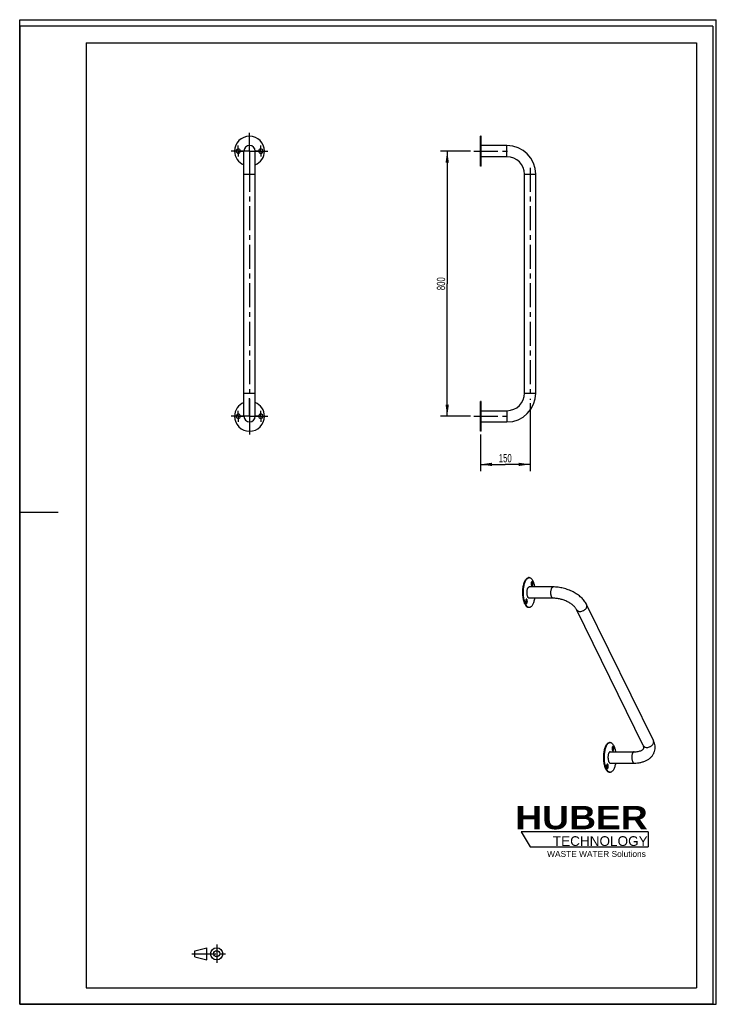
# Model space of a CAD drawing. Header units: millimetres. Extents: x 0 to 2100, y 0 to 2970.
import ezdxf

# ---------------------------------------------------------------- set-up
doc = ezdxf.new("R2010")
doc.units = ezdxf.units.MM
doc.header["$LTSCALE"] = 193.6
doc.linetypes.add('CENTER', pattern=[0.6, 0.375, -0.075, 0.075, -0.075])
doc.layers.get('0').update_dxf_attribs({"linetype": 'CONTINUOUS'})
for name, color, linetype in [('005_AXIS', 7, 'CONTINUOUS'), ('050_DIMENSIONING', 7, 'CONTINUOUS'), ('HUBER_Logo_BL0', 7, 'CONTINUOUS')]:
    doc.layers.add(name, color=color, linetype=linetype)
doc.styles.get("Standard").update_dxf_attribs({"font": 'txt', "width": 0.7})
doc.styles.add('TEXTSTYLE_2', font='ariblk.ttf')
doc.styles.add('TEXTSTYLE_3', font='arial.ttf')
doc.dimstyles.new('DIMSTYLE_1', dxfattribs={"dimtxt": 25, "dimasz": 35, "dimexe": 2, "dimexo": 1, "dimtad": 1, "dimtxsty": 'STANDARD', "dimblk": '_FILLED', "dimblk1": '_FILLED', "dimblk2": '_FILLED', "dimcen": 0.09, "dimazin": 2, "dimtp": 0.5, "dimtm": 0.5, "dimtfac": 1, "dimtofl": 0, "dimtmove": 0, "dimatfit": 3, "dimldrblk": '_FILLED', "dimfxl": 1, "dimtolj": 1, "dimarcsym": 0})
doc.dimstyles.new('DIMSTYLE_2', dxfattribs={"dimtxt": 25, "dimasz": 35, "dimexe": 2, "dimexo": 1, "dimtad": 1, "dimtxsty": 'STANDARD', "dimblk": '_FILLED', "dimblk1": '_FILLED', "dimblk2": '_FILLED', "dimcen": 0.09, "dimazin": 2, "dimtp": 0.8, "dimtm": 0.8, "dimtfac": 1, "dimtofl": 0, "dimtmove": 0, "dimatfit": 3, "dimldrblk": '_FILLED', "dimfxl": 1, "dimtolj": 1, "dimarcsym": 0})

# ---------------------------------------------------------------- blocks, each defined once
blk = doc.blocks.new('HUBER_LOGO_BL0', base_point=(1705.8, 504.8))
at = {"layer": 'HUBER_Logo_BL0', "color": 5, "linetype": 'CONTINUOUS'}
for p, q in [((1894.2, 520.3), (1511.7, 520.3)), ((1511.7, 520.3), (1538.7, 475.3)), ((1894.2, 520.3), (1894.2, 475.3)), ((1538.7, 475.3), (1894.2, 475.3))]:
    blk.add_line(p, q, dxfattribs=at)
at = {"layer": 'HUBER_Logo_BL0', "color": 2, "linetype": 'CONTINUOUS', "attachment_point": 3, "line_spacing_factor": 0.78}
for s, insert, char_height, width, style in [('HUBER\\P\\fArial;\\H29.25;TECHNOLOGY ', (1893.2, 598.3), 70.2, 387.672, 'TEXTSTYLE_2'), ('WASTE WATER Solutions', (1887.6, 462.6), 18, 297.033, 'TEXTSTYLE_3')]:
    blk.add_mtext(s, dxfattribs=dict(at, insert=insert, char_height=char_height, width=width, style=style))
blk = doc.blocks.new('_FILLED')
at = {"color": 0, "linetype": 'BYBLOCK'}
blk.add_solid([(0, 0), (-1, 0.143), (-1, -0.143)], dxfattribs=at)
blk = doc.blocks.new('*D0')
at = {"layer": '050_DIMENSIONING', "color": 2, "linetype": 'CONTINUOUS'}
for p, q in [((1538.8, 1813.6), (1538.8, 1608.6)), ((1388.8, 1718.6), (1388.8, 1608.6)), ((1388.8, 1628.6), (1463.8, 1628.6)), ((1538.8, 1628.6), (1463.8, 1628.6))]:
    blk.add_line(p, q, dxfattribs=at)
at = {"layer": '050_DIMENSIONING', "color": 2, "linetype": 'CONTINUOUS', "xscale": 35, "yscale": 35, "zscale": 35, "rotation": 180}
blk.add_blockref('_FILLED', (1388.8, 1628.6), dxfattribs=at)
at = {"layer": '050_DIMENSIONING', "color": 2, "linetype": 'CONTINUOUS', "xscale": 35, "yscale": 35, "zscale": 35}
blk.add_blockref('_FILLED', (1538.8, 1628.6), dxfattribs=at)
at = {"layer": '050_DIMENSIONING', "color": 2, "linetype": 'CONTINUOUS', "insert": (1463.8, 1659.9), "char_height": 25, "width": 77.679, "attachment_point": 2, "line_spacing_factor": 0.9}
blk.add_mtext('150', dxfattribs=at)
blk = doc.blocks.new('*D1')
at = {"layer": '050_DIMENSIONING', "color": 2, "linetype": 'CONTINUOUS'}
for p, q in [((1358.8, 2573.6), (1268.8, 2573.6)), ((1288.8, 2573.6), (1288.8, 2173.6)), ((1288.8, 1773.6), (1288.8, 2173.6)), ((1358.8, 1773.6), (1268.8, 1773.6))]:
    blk.add_line(p, q, dxfattribs=at)
at = {"layer": '050_DIMENSIONING', "color": 2, "linetype": 'CONTINUOUS', "xscale": 35, "yscale": 35, "zscale": 35}
for p, rotation in [((1288.8, 2573.6), 90), ((1288.8, 1773.6), 270)]:
    blk.add_blockref('_FILLED', p, dxfattribs=dict(at, rotation=rotation))
at = {"layer": '050_DIMENSIONING', "color": 2, "linetype": 'CONTINUOUS', "insert": (1257.5, 2173.6), "char_height": 25, "width": 88.393, "attachment_point": 2, "rotation": 90, "line_spacing_factor": 0.9}
blk.add_mtext('800', dxfattribs=at)
blk = doc.blocks.new('PROJEKTIONSMETHODE_1_BL1', base_point=(570, 152.5))
at = {"color": 2, "linetype": 'CENTER'}
for p, q in [((593.8, 180), (593.8, 125)), ((518.7, 152.5), (621.3, 152.5))]:
    blk.add_line(p, q, dxfattribs=at)
at = {"color": 2, "linetype": 'CONTINUOUS'}
for p, q in [((527.8, 161.7), (564.5, 170.8)), ((527.8, 143.3), (527.8, 161.7)), ((564.5, 134.2), (564.5, 170.8)), ((527.8, 143.3), (564.5, 134.2))]:
    blk.add_line(p, q, dxfattribs=at)
for radius in [18.3, 9.17]:
    blk.add_circle((593.8, 152.5), radius, dxfattribs=at)

msp = doc.modelspace()

# ---------------------------------------------------------------- linework, layer by layer
at = {"color": 7, "linetype": 'CONTINUOUS'}
for p, q in [((0, 2970), (2100, 2970)), ((0, 0), (0, 2970)), ((0, 2970), (2100, 2970)), ((0, 0), (0, 2970)), ((2100, 0), (2100, 2970)), ((2100, 0), (2100, 2970)), ((675.869, 2503.638), (675.869, 2573.638)), ((709.869, 2503.638), (709.869, 2573.638)), ((675.869, 1843.638), (675.869, 2503.638)), ((709.869, 1843.638), (709.869, 2503.638)), ((1521.783, 1843.638), (1521.783, 2503.638)), ((1555.783, 1843.638), (1555.783, 2503.638)), ((675.869, 1773.638), (675.869, 1843.638)), ((709.869, 1773.638), (709.869, 1843.638)), ((1607.894, 1258.966), (1536.051, 1258.966)), ((1607.894, 1224.966), (1536.051, 1224.966)), ((1879.787, 780.702), (1678.459, 1190.964)), ((1910.31, 795.68), (1708.982, 1205.943)), ((1780.084, 761.678), (1851.927, 761.678)), ((1780.084, 727.678), (1851.927, 727.678)), ((0, 0), (2100, 0)), ((0, 0), (2100, 0))]:
    msp.add_line(p, q, dxfattribs=at)
at = {"color": 3, "linetype": 'CONTINUOUS'}
for p, q in [((0, 2950), (0, 1485)), ((2090, 2950), (0, 2950)), ((2090, 2950), (2090, 0)), ((0, 1485), (0, 0)), ((0, 1485), (116, 1485)), ((2090, 0), (0, 0))]:
    msp.add_line(p, q, dxfattribs=at)
at = {"color": 5, "linetype": 'CONTINUOUS'}
for p, q in [((200, 2900), (2040, 2900)), ((200, 2900), (200, 50)), ((2040, 2900), (2040, 50)), ((200, 50), (2040, 50))]:
    msp.add_line(p, q, dxfattribs=at)
at = {"color": 9, "linetype": 'CONTINUOUS'}
for p, q in [((1468.783, 2556.638), (1468.783, 2590.638)), ((675.869, 2503.638), (692.869, 2503.638)), ((692.869, 2503.638), (709.869, 2503.638)), ((1521.783, 2503.638), (1555.783, 2503.638)), ((675.869, 1843.638), (692.869, 1843.638)), ((692.869, 1843.638), (709.869, 1843.638)), ((1521.783, 1843.638), (1555.783, 1843.638)), ((1468.783, 1790.638), (1468.783, 1756.638))]:
    msp.add_line(p, q, dxfattribs=at)
at = {"color": 7, "linetype": 'CONTINUOUS'}
for centre, radius, start, end in [((692.869, 2573.638), 17, 90, 180), ((692.869, 2573.638), 17, 90, 180), ((692.869, 2573.638), 17, 0, 90), ((692.869, 2573.638), 17, 0, 90), ((1468.783, 2503.638), 87, 0, 90), ((1468.783, 2503.638), 53, 0, 90), ((1468.783, 1843.638), 53, 270, 360), ((1468.783, 1843.638), 87, 270, 360), ((692.869, 1773.638), 17, 180, 270), ((692.869, 1773.638), 17, 180, 270), ((692.869, 1773.638), 17, 270, 360), ((692.869, 1773.638), 17, 270, 360)]:
    msp.add_arc(centre, radius, start, end, dxfattribs=at)
at = {"color": 9, "linetype": 'CONTINUOUS'}
for points, knots in [([(1607.894, 1224.966), (1607.581, 1224.966), (1606.919, 1225.092), (1605.991, 1225.625), (1605.12, 1226.47), (1604.31, 1227.607), (1603.572, 1229.016), (1602.658, 1231.33), (1601.815, 1234.715), (1601.28, 1239.151), (1601.228, 1243.802), (1601.663, 1248.312), (1602.295, 1251.196), (1602.708, 1252.534)], [0, 0, 0, 0, 0.03117404, 0.06546938, 0.10507908, 0.15111669, 0.20388817, 0.26315985, 0.39846011, 0.54968482, 0.70719431, 0.86060084, 1, 1, 1, 1]), ([(1602.708, 1252.534), (1602.993, 1253.457), (1603.613, 1255.115), (1604.683, 1256.945), (1605.654, 1258.002), (1606.374, 1258.55), (1607.123, 1258.888), (1607.643, 1258.966), (1607.894, 1258.966)], [0, 0, 0, 0, 0.33187291, 0.60559654, 0.72059011, 0.82245981, 0.91409159, 1, 1, 1, 1]), ([(1678.459, 1190.964), (1678.746, 1190.379), (1679.461, 1189.258), (1680.892, 1187.826), (1682.645, 1186.669), (1685.415, 1185.504), (1689.446, 1184.915), (1694.519, 1185.545), (1698.674, 1187.097), (1701.766, 1188.896), (1704.554, 1190.987), (1707.405, 1194.035), (1708.921, 1196.972), (1709.379, 1198.453)], [0, 0, 0, 0, 0.05076157, 0.10266124, 0.15665691, 0.21340502, 0.33572875, 0.4688846, 0.60809622, 0.67808493, 0.74713496, 0.87917189, 1, 1, 1, 1]), ([(1709.379, 1198.453), (1709.768, 1199.712), (1710.059, 1201.686), (1709.681, 1204.224), (1709.252, 1205.394), (1708.982, 1205.943)], [0, 0, 0, 0, 0.51611129, 0.76043423, 1, 1, 1, 1]), ([(1879.787, 780.702), (1880.074, 780.117), (1880.789, 778.995), (1882.219, 777.563), (1883.973, 776.407), (1886.742, 775.241), (1890.774, 774.652), (1895.847, 775.282), (1900.002, 776.834), (1903.093, 778.634), (1905.882, 780.724), (1908.732, 783.773), (1910.249, 786.71), (1910.707, 788.191)], [0, 0, 0, 0, 0.05076157, 0.10266124, 0.15665691, 0.21340502, 0.33572875, 0.4688846, 0.60809622, 0.67808493, 0.74713496, 0.87917189, 1, 1, 1, 1]), ([(1910.707, 788.191), (1911.096, 789.449), (1911.387, 791.424), (1911.009, 793.961), (1910.579, 795.131), (1910.31, 795.68)], [0, 0, 0, 0, 0.51611129, 0.76043423, 1, 1, 1, 1]), ([(1846.741, 755.246), (1846.328, 753.908), (1845.696, 751.024), (1845.262, 746.514), (1845.314, 741.863), (1845.849, 737.427), (1846.691, 734.042), (1847.605, 731.728), (1848.344, 730.319), (1849.153, 729.182), (1850.025, 728.337), (1850.952, 727.804), (1851.614, 727.678), (1851.927, 727.678)], [0, 0, 0, 0, 0.13939916, 0.29280569, 0.45031518, 0.60153989, 0.73684015, 0.79611183, 0.84888331, 0.89492092, 0.93453062, 0.96882596, 1, 1, 1, 1]), ([(1851.927, 761.678), (1851.677, 761.678), (1851.157, 761.6), (1850.408, 761.262), (1849.687, 760.714), (1848.717, 759.657), (1847.647, 757.827), (1847.027, 756.169), (1846.741, 755.246)], [0, 0, 0, 0, 0.08590841, 0.17754019, 0.27940989, 0.39440346, 0.66812709, 1, 1, 1, 1])]:
    msp.add_open_spline(points, degree=3, knots=knots, dxfattribs=at)
at = {"color": 7, "linetype": 'CONTINUOUS'}
for points, knots in [([(1708.982, 1205.943), (1707.06, 1209.859), (1702.187, 1217.47), (1692.701, 1227.603), (1681.228, 1236.624), (1668.127, 1244.374), (1653.8, 1250.678), (1638.703, 1255.36), (1623.321, 1258.269), (1612.982, 1258.966), (1607.894, 1258.966)], [0, 0, 0, 0, 0.10970597, 0.22539437, 0.34757329, 0.4754453, 0.60717159, 0.74027052, 0.87204302, 1, 1, 1, 1]), ([(1678.459, 1190.964), (1678.004, 1191.893), (1676.888, 1193.837), (1674.782, 1196.746), (1672.116, 1199.785), (1667.688, 1204.047), (1660.954, 1209.157), (1651.597, 1214.53), (1641.143, 1219.015), (1630.085, 1222.377), (1618.938, 1224.459), (1611.505, 1224.966), (1607.894, 1224.966)], [0, 0, 0, 0, 0.03811074, 0.08231184, 0.13207587, 0.18678967, 0.30843289, 0.44224136, 0.58322238, 0.72645074, 0.86701954, 1, 1, 1, 1]), ([(1851.927, 761.678), (1854.169, 761.678), (1858.46, 761.861), (1864.507, 762.713), (1869.737, 764.051), (1873.99, 765.74), (1877.173, 767.592), (1879.311, 769.399), (1880.588, 771.025), (1881.066, 772.073), (1881.212, 772.543)], [0, 0, 0, 0, 0.20563525, 0.3933194, 0.55919531, 0.69960923, 0.81180763, 0.89546496, 0.95484141, 1, 1, 1, 1]), ([(1881.212, 772.543), (1881.344, 772.969), (1881.53, 773.973), (1881.468, 775.772), (1880.936, 778.098), (1880.241, 779.776), (1879.787, 780.702)], [0, 0, 0, 0, 0.15820922, 0.35898537, 0.63421033, 1, 1, 1, 1]), ([(1913.696, 762.505), (1914.525, 765.189), (1915.618, 770.761), (1915.501, 779.291), (1913.732, 787.718), (1911.587, 793.078), (1910.31, 795.68)], [0, 0, 0, 0, 0.24703983, 0.49494569, 0.7451958, 1, 1, 1, 1]), ([(1851.927, 727.678), (1855.46, 727.678), (1862.398, 728.004), (1872.497, 729.552), (1880.473, 731.766), (1886.45, 734.108), (1892.045, 736.785), (1898.507, 740.86), (1905.181, 746.978), (1910.445, 754.225), (1912.826, 759.69), (1913.696, 762.505)], [0, 0, 0, 0, 0.1396686, 0.27409076, 0.40322156, 0.46598716, 0.52767877, 0.64833055, 0.76654587, 0.88350292, 1, 1, 1, 1])]:
    msp.add_open_spline(points, degree=3, knots=knots, dxfattribs=at)
at = {"layer": '005_AXIS', "color": 7, "linetype": 'CENTER'}
for p, q in [((692.869, 2573.638), (692.869, 2628.638)), ((658.869, 2573.638), (658.869, 2590.138)), ((726.869, 2573.638), (726.869, 2590.138)), ((692.869, 2573.638), (637.869, 2573.638)), ((658.869, 2573.638), (642.369, 2573.638)), ((658.869, 2573.638), (675.369, 2573.638)), ((658.869, 2573.638), (658.869, 2557.138)), ((692.869, 2573.638), (747.869, 2573.638)), ((692.869, 2573.638), (692.869, 2518.638)), ((726.869, 2573.638), (710.369, 2573.638)), ((726.869, 2573.638), (743.369, 2573.638)), ((726.869, 2573.638), (726.869, 2557.138)), ((1368.783, 2573.638), (1476.222, 2573.638)), ((692.869, 2523.638), (692.869, 1731.644)), ((1538.783, 2523.638), (1538.783, 1823.638)), ((692.869, 1773.638), (692.869, 1828.638)), ((658.869, 1773.638), (658.869, 1790.138)), ((726.869, 1773.638), (726.869, 1790.138)), ((692.869, 1773.638), (637.869, 1773.638)), ((658.869, 1773.638), (642.369, 1773.638)), ((658.869, 1773.638), (675.369, 1773.638)), ((658.869, 1773.638), (658.869, 1757.138)), ((692.869, 1773.638), (747.869, 1773.638)), ((692.869, 1773.638), (692.869, 1718.638)), ((726.869, 1773.638), (710.369, 1773.638)), ((726.869, 1773.638), (743.369, 1773.638)), ((726.869, 1773.638), (726.869, 1757.138)), ((1368.783, 1773.638), (1481.267, 1773.638))]:
    msp.add_line(p, q, dxfattribs=at)
at = {"layer": '005_AXIS', "color": 7, "linetype": 'CONTINUOUS'}
for p, q in [((1388.783, 2580.138), (1388.783, 2618.638)), ((1390.783, 2618.638), (1388.783, 2618.638)), ((1390.783, 2590.638), (1390.783, 2618.638)), ((1468.783, 2590.638), (1390.783, 2590.638)), ((1390.783, 2580.138), (1390.783, 2590.638)), ((1388.783, 2573.638), (1388.783, 2580.138)), ((1388.783, 2567.138), (1388.783, 2573.638)), ((1388.783, 2528.638), (1388.783, 2567.138)), ((1390.783, 2573.638), (1390.783, 2580.138)), ((1390.783, 2567.138), (1390.783, 2573.638)), ((1390.783, 2556.638), (1390.783, 2567.138)), ((1468.783, 2556.638), (1390.783, 2556.638)), ((1390.783, 2528.638), (1390.783, 2556.638)), ((1390.783, 2528.638), (1388.783, 2528.638)), ((1388.783, 1780.138), (1388.783, 1818.638)), ((1390.783, 1818.638), (1388.783, 1818.638)), ((1390.783, 1790.638), (1390.783, 1818.638)), ((1390.783, 1790.638), (1468.783, 1790.638)), ((1390.783, 1780.138), (1390.783, 1790.638)), ((1388.783, 1773.638), (1388.783, 1780.138)), ((1388.783, 1767.138), (1388.783, 1773.638)), ((1388.783, 1728.638), (1388.783, 1767.138)), ((1390.783, 1773.638), (1390.783, 1780.138)), ((1390.783, 1767.138), (1390.783, 1773.638)), ((1390.783, 1756.638), (1390.783, 1767.138)), ((1390.783, 1728.638), (1390.783, 1756.638)), ((1390.783, 1756.638), (1468.783, 1756.638)), ((1390.783, 1728.638), (1388.783, 1728.638)), ((1536.051, 1286.966), (1534.209, 1286.966)), ((1536.051, 1196.966), (1534.209, 1196.966)), ((1780.084, 789.678), (1778.242, 789.678)), ((1780.084, 699.678), (1778.242, 699.678))]:
    msp.add_line(p, q, dxfattribs=at)
for centre, radius, start, end in [((692.869, 2573.638), 45, 0, 180), ((692.869, 2573.638), 45, 180, 247.799442), ((658.869, 2573.638), 6.5, 0, 180), ((658.869, 2573.638), 6.5, 180, 360), ((692.869, 2573.638), 45, 292.200558, 360), ((726.869, 2573.638), 6.5, 0, 180), ((726.869, 2573.638), 6.5, 180, 360), ((692.869, 1773.638), 45, 112.200558, 180), ((692.869, 1773.638), 45, 0, 67.799442), ((692.869, 1773.638), 45, 180, 360), ((658.869, 1773.638), 6.5, 0, 180), ((658.869, 1773.638), 6.5, 180, 360), ((726.869, 1773.638), 6.5, 0, 180), ((726.869, 1773.638), 6.5, 180, 360)]:
    msp.add_arc(centre, radius, start, end, dxfattribs=at)
for points, knots in [([(1523.316, 1206.716), (1522.564, 1208.249), (1521.186, 1211.592), (1519.54, 1217.025), (1518.234, 1223.043), (1516.968, 1231.793), (1516.426, 1243.131), (1517.195, 1254.419), (1518.643, 1263.016), (1520.07, 1268.848), (1521.824, 1274.051), (1523.865, 1278.509), (1526.152, 1282.125), (1528.643, 1284.829), (1530.961, 1286.305), (1532.833, 1286.873), (1533.756, 1286.966), (1534.209, 1286.966)], [0, 0, 0, 0, 0.05846275, 0.12353908, 0.19420365, 0.26918212, 0.42612579, 0.58197673, 0.65562772, 0.7245039, 0.78740653, 0.843419, 0.89203416, 0.93336325, 0.96848294, 0.9844926, 1, 1, 1, 1]), ([(1525.158, 1206.716), (1524.406, 1208.249), (1523.028, 1211.592), (1521.383, 1217.025), (1520.076, 1223.043), (1518.811, 1231.793), (1518.268, 1243.131), (1519.037, 1254.419), (1520.485, 1263.016), (1521.912, 1268.848), (1523.666, 1274.051), (1525.707, 1278.509), (1527.994, 1282.125), (1530.486, 1284.829), (1532.804, 1286.305), (1534.675, 1286.873), (1535.598, 1286.966), (1536.051, 1286.966)], [0, 0, 0, 0, 0.05846275, 0.12353908, 0.19420365, 0.26918212, 0.42612579, 0.58197673, 0.65562772, 0.7245039, 0.78740653, 0.843419, 0.89203416, 0.93336325, 0.96848294, 0.9844926, 1, 1, 1, 1]), ([(1536.051, 1286.966), (1536.543, 1286.966), (1537.549, 1286.856), (1539.028, 1286.366), (1540.478, 1285.561), (1542.447, 1284.011), (1544.76, 1281.255), (1546.234, 1278.663), (1546.944, 1277.216)], [0, 0, 0, 0, 0.09624387, 0.19614492, 0.30289124, 0.41893807, 0.68460701, 1, 1, 1, 1]), ([(1546.944, 1277.216), (1547.562, 1275.957), (1548.715, 1273.247), (1550.705, 1267.207), (1551.739, 1262.345), (1552.275, 1258.972)], [0, 0, 0, 0, 0.22062802, 0.46264379, 1, 1, 1, 1]), ([(1536.051, 1224.966), (1535.738, 1224.966), (1535.076, 1225.092), (1534.148, 1225.625), (1533.277, 1226.47), (1532.468, 1227.607), (1531.729, 1229.016), (1530.815, 1231.33), (1529.972, 1234.715), (1529.438, 1239.151), (1529.386, 1243.802), (1529.82, 1248.312), (1530.452, 1251.196), (1530.865, 1252.534)], [0, 0, 0, 0, 0.03117407, 0.0654695, 0.10507934, 0.15111709, 0.20388868, 0.26316044, 0.39846074, 0.54968538, 0.7071947, 0.86060102, 1, 1, 1, 1]), ([(1530.865, 1252.534), (1531.151, 1253.457), (1531.771, 1255.115), (1532.841, 1256.945), (1533.811, 1258.002), (1534.531, 1258.55), (1535.281, 1258.888), (1535.801, 1258.966), (1536.051, 1258.966)], [0, 0, 0, 0, 0.33187335, 0.60559696, 0.7205904, 0.82245992, 0.91409156, 1, 1, 1, 1]), ([(1544.281, 1275.099), (1544.149, 1275.099), (1543.866, 1275.039), (1543.478, 1274.79), (1543.117, 1274.4), (1542.646, 1273.653), (1542.187, 1272.417), (1541.844, 1270.688), (1541.712, 1268.768), (1541.805, 1266.832), (1542.114, 1265.058), (1542.479, 1263.975), (1542.708, 1263.508)], [0, 0, 0, 0, 0.0313933, 0.06653574, 0.10789159, 0.15653834, 0.27536132, 0.41788368, 0.57383695, 0.73088385, 0.87653075, 1, 1, 1, 1]), ([(1542.708, 1263.508), (1542.81, 1263.299), (1543.023, 1262.924), (1543.408, 1262.466), (1543.827, 1262.172), (1544.137, 1262.099), (1544.281, 1262.099)], [0, 0, 0, 0, 0.31594749, 0.58208373, 0.80455744, 1, 1, 1, 1]), ([(1544.012, 1273.691), (1543.965, 1273.788), (1543.783, 1274.132), (1543.557, 1274.457), (1543.358, 1274.656)], [0, 0, 0, 0, 0.27872814, 1, 1, 1, 1]), ([(1543.363, 1262.548), (1543.599, 1262.786), (1544.02, 1263.433), (1544.472, 1264.61), (1544.798, 1266.048), (1544.972, 1267.654), (1544.983, 1269.323), (1544.83, 1270.944), (1544.524, 1272.409), (1544.204, 1273.3), (1544.012, 1273.691)], [0, 0, 0, 0, 0.08669559, 0.19636361, 0.32531543, 0.46703527, 0.61354989, 0.7563903, 0.88746528, 1, 1, 1, 1]), ([(1545.855, 1273.691), (1545.752, 1273.9), (1545.539, 1274.275), (1545.155, 1274.732), (1544.736, 1275.027), (1544.425, 1275.099), (1544.281, 1275.099)], [0, 0, 0, 0, 0.31594749, 0.58208373, 0.80455744, 1, 1, 1, 1]), ([(1544.281, 1262.099), (1544.413, 1262.099), (1544.696, 1262.159), (1545.085, 1262.408), (1545.445, 1262.798), (1545.916, 1263.546), (1546.376, 1264.781), (1546.719, 1266.511), (1546.85, 1268.431), (1546.757, 1270.367), (1546.449, 1272.14), (1546.084, 1273.224), (1545.855, 1273.691)], [0, 0, 0, 0, 0.0313933, 0.06653574, 0.10789159, 0.15653834, 0.27536132, 0.41788368, 0.57383695, 0.73088385, 0.87653075, 1, 1, 1, 1]), ([(1527.821, 1221.833), (1527.688, 1221.833), (1527.406, 1221.773), (1527.017, 1221.524), (1526.657, 1221.134), (1526.185, 1220.387), (1525.726, 1219.151), (1525.383, 1217.422), (1525.252, 1215.501), (1525.345, 1213.566), (1525.653, 1211.792), (1526.018, 1210.709), (1526.247, 1210.241)], [0, 0, 0, 0, 0.0313933, 0.06653574, 0.10789159, 0.15653834, 0.27536132, 0.41788368, 0.57383695, 0.73088385, 0.87653075, 1, 1, 1, 1]), ([(1527.552, 1220.425), (1527.504, 1220.522), (1527.322, 1220.866), (1527.096, 1221.191), (1526.898, 1221.389)], [0, 0, 0, 0, 0.27872814, 1, 1, 1, 1]), ([(1526.903, 1209.282), (1527.139, 1209.519), (1527.56, 1210.167), (1528.012, 1211.344), (1528.337, 1212.782), (1528.511, 1214.388), (1528.522, 1216.057), (1528.369, 1217.678), (1528.064, 1219.143), (1527.744, 1220.034), (1527.552, 1220.425)], [0, 0, 0, 0, 0.08669559, 0.19636361, 0.32531543, 0.46703527, 0.61354989, 0.7563903, 0.88746528, 1, 1, 1, 1]), ([(1529.394, 1220.425), (1529.292, 1220.634), (1529.078, 1221.008), (1528.694, 1221.466), (1528.275, 1221.761), (1527.965, 1221.833), (1527.821, 1221.833)], [0, 0, 0, 0, 0.31594749, 0.58208373, 0.80455744, 1, 1, 1, 1]), ([(1527.821, 1208.833), (1527.953, 1208.833), (1528.235, 1208.893), (1528.624, 1209.142), (1528.985, 1209.532), (1529.456, 1210.28), (1529.915, 1211.515), (1530.258, 1213.244), (1530.389, 1215.165), (1530.296, 1217.1), (1529.988, 1218.874), (1529.623, 1219.957), (1529.394, 1220.425)], [0, 0, 0, 0, 0.0313933, 0.06653574, 0.10789159, 0.15653834, 0.27536132, 0.41788368, 0.57383695, 0.73088385, 0.87653075, 1, 1, 1, 1]), ([(1552.275, 1224.962), (1551.958, 1222.965), (1551.223, 1219.126), (1549.764, 1213.691), (1548.014, 1208.863), (1546.009, 1204.741), (1543.785, 1201.405), (1541.377, 1198.919), (1539.155, 1197.57), (1537.367, 1197.051), (1536.485, 1196.966), (1536.051, 1196.966)], [0, 0, 0, 0, 0.17629653, 0.3405548, 0.49024211, 0.62348776, 0.73937248, 0.83840087, 0.92326064, 0.96219334, 1, 1, 1, 1]), ([(1534.209, 1196.966), (1533.717, 1196.966), (1532.711, 1197.077), (1531.232, 1197.566), (1529.782, 1198.371), (1527.813, 1199.921), (1525.5, 1202.677), (1524.026, 1205.269), (1523.316, 1206.716)], [0, 0, 0, 0, 0.09624387, 0.19614492, 0.30289124, 0.41893807, 0.68460701, 1, 1, 1, 1]), ([(1536.051, 1196.966), (1535.559, 1196.966), (1534.553, 1197.077), (1533.074, 1197.566), (1531.624, 1198.371), (1529.655, 1199.921), (1527.342, 1202.677), (1525.868, 1205.269), (1525.158, 1206.716)], [0, 0, 0, 0, 0.09624387, 0.19614492, 0.30289124, 0.41893807, 0.68460701, 1, 1, 1, 1]), ([(1526.247, 1210.241), (1526.35, 1210.032), (1526.563, 1209.658), (1526.947, 1209.2), (1527.366, 1208.905), (1527.677, 1208.833), (1527.821, 1208.833)], [0, 0, 0, 0, 0.31594749, 0.58208373, 0.80455744, 1, 1, 1, 1]), ([(1767.349, 709.428), (1766.597, 710.961), (1765.22, 714.304), (1763.574, 719.737), (1762.267, 725.755), (1761.002, 734.505), (1760.459, 745.843), (1761.229, 757.131), (1762.676, 765.728), (1764.103, 771.56), (1765.858, 776.763), (1767.899, 781.221), (1770.185, 784.837), (1772.677, 787.541), (1774.995, 789.017), (1776.867, 789.585), (1777.789, 789.678), (1778.242, 789.678)], [0, 0, 0, 0, 0.05846275, 0.12353908, 0.19420365, 0.26918212, 0.42612579, 0.58197673, 0.65562772, 0.7245039, 0.78740653, 0.843419, 0.89203416, 0.93336325, 0.96848294, 0.9844926, 1, 1, 1, 1]), ([(1769.191, 709.428), (1768.439, 710.961), (1767.062, 714.304), (1765.416, 719.737), (1764.109, 725.755), (1762.844, 734.505), (1762.301, 745.843), (1763.071, 757.131), (1764.518, 765.728), (1765.946, 771.56), (1767.7, 776.763), (1769.741, 781.221), (1772.027, 784.837), (1774.519, 787.541), (1776.837, 789.017), (1778.709, 789.585), (1779.632, 789.678), (1780.084, 789.678)], [0, 0, 0, 0, 0.05846275, 0.12353908, 0.19420365, 0.26918212, 0.42612579, 0.58197673, 0.65562772, 0.7245039, 0.78740653, 0.843419, 0.89203416, 0.93336325, 0.96848294, 0.9844926, 1, 1, 1, 1]), ([(1780.084, 789.678), (1780.576, 789.678), (1781.582, 789.568), (1783.062, 789.078), (1784.512, 788.274), (1786.481, 786.723), (1788.793, 783.967), (1790.267, 781.375), (1790.977, 779.928)], [0, 0, 0, 0, 0.09624387, 0.19614492, 0.30289124, 0.41893807, 0.68460701, 1, 1, 1, 1]), ([(1788.315, 777.811), (1788.182, 777.811), (1787.9, 777.751), (1787.511, 777.503), (1787.151, 777.112), (1786.679, 776.365), (1786.22, 775.129), (1785.877, 773.4), (1785.746, 771.48), (1785.839, 769.544), (1786.147, 767.77), (1786.512, 766.687), (1786.741, 766.22)], [0, 0, 0, 0, 0.0313933, 0.06653574, 0.10789159, 0.15653834, 0.27536132, 0.41788368, 0.57383695, 0.73088385, 0.87653075, 1, 1, 1, 1]), ([(1788.046, 776.403), (1787.998, 776.5), (1787.816, 776.844), (1787.59, 777.169), (1787.392, 777.368)], [0, 0, 0, 0, 0.27872814, 1, 1, 1, 1]), ([(1787.397, 765.26), (1787.633, 765.498), (1788.054, 766.145), (1788.506, 767.322), (1788.831, 768.76), (1789.005, 770.366), (1789.016, 772.035), (1788.863, 773.656), (1788.558, 775.121), (1788.238, 776.012), (1788.046, 776.403)], [0, 0, 0, 0, 0.08669559, 0.19636361, 0.32531543, 0.46703527, 0.61354989, 0.7563903, 0.88746528, 1, 1, 1, 1]), ([(1789.888, 776.403), (1789.786, 776.612), (1789.572, 776.987), (1789.188, 777.444), (1788.769, 777.739), (1788.459, 777.811), (1788.315, 777.811)], [0, 0, 0, 0, 0.31594749, 0.58208373, 0.80455744, 1, 1, 1, 1]), ([(1788.315, 764.811), (1788.447, 764.811), (1788.729, 764.871), (1789.118, 765.12), (1789.479, 765.51), (1789.95, 766.258), (1790.409, 767.493), (1790.752, 769.223), (1790.883, 771.143), (1790.79, 773.079), (1790.482, 774.852), (1790.117, 775.936), (1789.888, 776.403)], [0, 0, 0, 0, 0.0313933, 0.06653574, 0.10789159, 0.15653834, 0.27536132, 0.41788368, 0.57383695, 0.73088385, 0.87653075, 1, 1, 1, 1]), ([(1790.977, 779.928), (1791.595, 778.669), (1792.748, 775.959), (1794.738, 769.919), (1795.773, 765.057), (1796.309, 761.684)], [0, 0, 0, 0, 0.22062802, 0.46264379, 1, 1, 1, 1]), ([(1774.899, 755.246), (1774.485, 753.908), (1773.854, 751.024), (1773.419, 746.514), (1773.471, 741.863), (1774.006, 737.427), (1774.849, 734.042), (1775.762, 731.728), (1776.501, 730.319), (1777.311, 729.182), (1778.182, 728.337), (1779.109, 727.804), (1779.771, 727.678), (1780.084, 727.678)], [0, 0, 0, 0, 0.13939898, 0.2928053, 0.45031462, 0.60153926, 0.73683956, 0.79611132, 0.84888291, 0.89492066, 0.9345305, 0.96882593, 1, 1, 1, 1]), ([(1780.084, 761.678), (1779.834, 761.678), (1779.314, 761.6), (1778.565, 761.262), (1777.845, 760.714), (1776.874, 759.657), (1775.804, 757.827), (1775.184, 756.169), (1774.899, 755.246)], [0, 0, 0, 0, 0.08590844, 0.17754008, 0.2794096, 0.39440304, 0.66812665, 1, 1, 1, 1]), ([(1786.741, 766.22), (1786.844, 766.011), (1787.057, 765.636), (1787.441, 765.178), (1787.86, 764.884), (1788.171, 764.811), (1788.315, 764.811)], [0, 0, 0, 0, 0.31594749, 0.58208373, 0.80455744, 1, 1, 1, 1]), ([(1771.854, 724.545), (1771.722, 724.545), (1771.439, 724.485), (1771.051, 724.236), (1770.69, 723.846), (1770.219, 723.099), (1769.76, 721.863), (1769.417, 720.134), (1769.285, 718.213), (1769.378, 716.278), (1769.687, 714.504), (1770.051, 713.421), (1770.281, 712.953)], [0, 0, 0, 0, 0.0313933, 0.06653574, 0.10789159, 0.15653834, 0.27536132, 0.41788368, 0.57383695, 0.73088385, 0.87653075, 1, 1, 1, 1]), ([(1770.281, 712.953), (1770.383, 712.744), (1770.596, 712.37), (1770.981, 711.912), (1771.4, 711.617), (1771.71, 711.545), (1771.854, 711.545)], [0, 0, 0, 0, 0.31594749, 0.58208373, 0.80455744, 1, 1, 1, 1]), ([(1771.585, 723.137), (1771.538, 723.234), (1771.356, 723.578), (1771.13, 723.903), (1770.931, 724.101)], [0, 0, 0, 0, 0.27872814, 1, 1, 1, 1]), ([(1770.936, 711.994), (1771.172, 712.231), (1771.593, 712.879), (1772.045, 714.056), (1772.371, 715.494), (1772.545, 717.1), (1772.556, 718.769), (1772.403, 720.39), (1772.097, 721.855), (1771.777, 722.746), (1771.585, 723.137)], [0, 0, 0, 0, 0.08669559, 0.19636361, 0.32531543, 0.46703527, 0.61354989, 0.7563903, 0.88746528, 1, 1, 1, 1]), ([(1773.428, 723.137), (1773.325, 723.346), (1773.112, 723.72), (1772.728, 724.178), (1772.309, 724.473), (1771.998, 724.545), (1771.854, 724.545)], [0, 0, 0, 0, 0.31594749, 0.58208373, 0.80455744, 1, 1, 1, 1]), ([(1771.854, 711.545), (1771.986, 711.545), (1772.269, 711.605), (1772.658, 711.854), (1773.018, 712.244), (1773.489, 712.992), (1773.949, 714.227), (1774.292, 715.956), (1774.423, 717.877), (1774.33, 719.812), (1774.022, 721.586), (1773.657, 722.67), (1773.428, 723.137)], [0, 0, 0, 0, 0.0313933, 0.06653574, 0.10789159, 0.15653834, 0.27536132, 0.41788368, 0.57383695, 0.73088385, 0.87653075, 1, 1, 1, 1]), ([(1796.309, 727.674), (1795.992, 725.677), (1795.256, 721.838), (1793.798, 716.403), (1792.047, 711.575), (1790.042, 707.453), (1787.818, 704.117), (1785.41, 701.631), (1783.189, 700.282), (1781.4, 699.763), (1780.518, 699.678), (1780.084, 699.678)], [0, 0, 0, 0, 0.17629653, 0.3405548, 0.49024211, 0.62348776, 0.73937248, 0.83840087, 0.92326064, 0.96219334, 1, 1, 1, 1]), ([(1778.242, 699.678), (1777.75, 699.678), (1776.744, 699.789), (1775.265, 700.278), (1773.815, 701.083), (1771.846, 702.633), (1769.534, 705.389), (1768.06, 707.981), (1767.349, 709.428)], [0, 0, 0, 0, 0.09624387, 0.19614492, 0.30289124, 0.41893807, 0.68460701, 1, 1, 1, 1]), ([(1780.084, 699.678), (1779.592, 699.678), (1778.587, 699.789), (1777.107, 700.278), (1775.657, 701.083), (1773.688, 702.633), (1771.376, 705.389), (1769.902, 707.981), (1769.191, 709.428)], [0, 0, 0, 0, 0.09624387, 0.19614492, 0.30289124, 0.41893807, 0.68460701, 1, 1, 1, 1])]:
    msp.add_open_spline(points, degree=3, knots=knots, dxfattribs=at)

# ---------------------------------------------------------------- block references
at = {"color": 2, "linetype": 'CONTINUOUS'}
msp.add_blockref('PROJEKTIONSMETHODE_1_BL1', (570, 152.5), dxfattribs=at)
at = {"layer": 'HUBER_Logo_BL0'}
msp.add_blockref('HUBER_LOGO_BL0', (1705.796, 504.774), dxfattribs=at)

# ---------------------------------------------------------------- dimensions: what is measured, and where the dimension line sits
at = {"layer": '050_DIMENSIONING', "color": 2, "linetype": 'CONTINUOUS'}
dim = msp.add_linear_dim(base=(1288.783, 2573.638), p1=(1359.783, 1773.638), p2=(1359.783, 2573.638), angle=90, dimstyle='DIMSTYLE_2', dxfattribs=at)
dim.commit()
dim.dimension.update_dxf_attribs({"geometry": '*D1', "text_midpoint": (1288.783, 2170.067), "dimtype": 160})
dim = msp.add_linear_dim(base=(1538.783, 1628.638), p1=(1388.783, 1719.638), p2=(1538.783, 1814.638), dimstyle='DIMSTYLE_1', dxfattribs=at)
dim.commit()
dim.dimension.update_dxf_attribs({"geometry": '*D0', "text_midpoint": (1460.211, 1628.638), "dimtype": 160})

doc.saveas('drawing.dxf')
